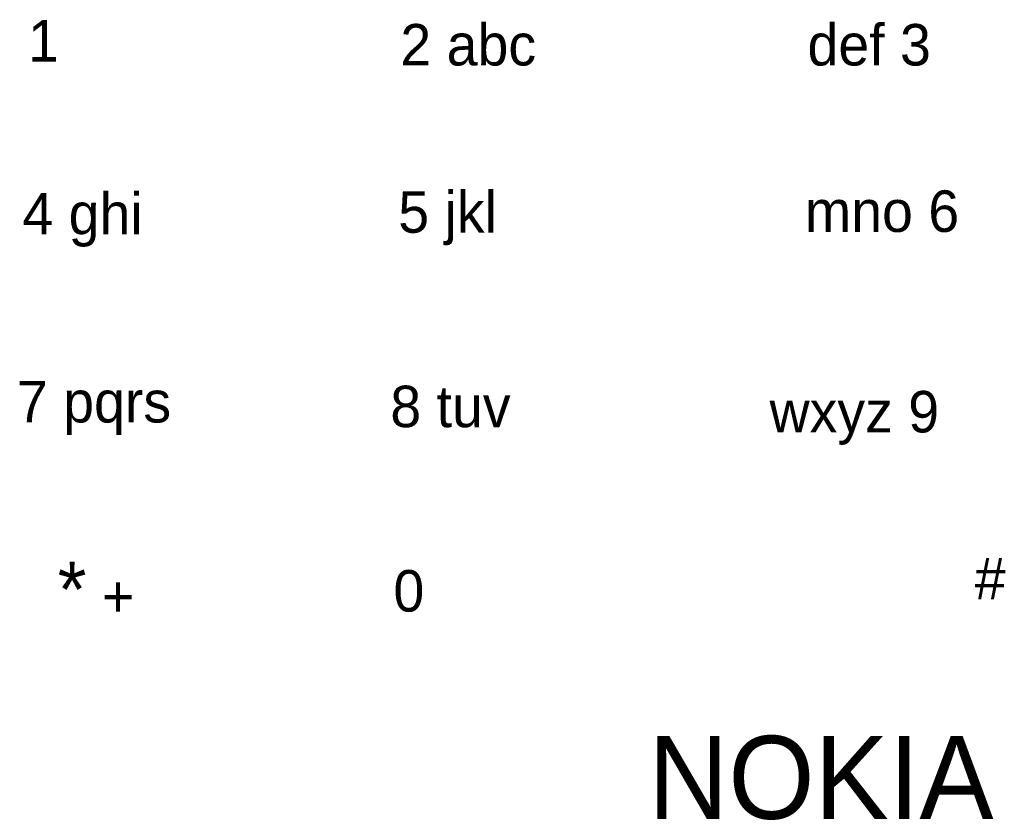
# Model space of a CAD drawing. Header units: inches. Extents: x 5.1 to 40.7, y 2.8 to 31.8.
import ezdxf

# ---------------------------------------------------------------- set-up
doc = ezdxf.new("R2010")
doc.units = ezdxf.units.IN
doc.header["$MEASUREMENT"] = 0
doc.layers.add('bridovi', color=250, linetype='Continuous', lineweight=30)

msp = doc.modelspace()

# ---------------------------------------------------------------- texts
at = {"layer": 'bridovi', "attachment_point": 1}
for s, insert, char_height, width in [('1', (5.448, 31.749, 7.8), 1.5, 9.94145), ('2 abc', (18.909, 31.608, 7.8), 1.5, 11.66488), ('def 3', (33.627, 31.608, 7.8), 1.5, 10.0734), ('4 ghi', (5.245, 25.5, 7.8), 1.5, 12.22334), ('5 jkl', (18.833, 25.561, 7.8), 1.5, 11.69076), ('mno 6', (33.535, 25.591, 7.8), 1.5, 11.89137), ('7 pqrs', (5.047, 18.701, 7.8), 1.5, 11.09867), ('8 tuv', (18.546, 18.531, 7.8), 1.5, 11.71309), ('wxyz 9', (32.255, 18.342, 7.8), 1.5, 12.61606), ('{\\H1.3333x;*} +', (6.521, 12.164, 7.8), 1.5, 9.32307), ('#', (39.674, 12.31, 7.8), 1.5, 9.77301), ('0', (18.658, 11.864, 7.8), 1.5, 9.05171), ('NOKIA', (27.867, 5.871, 7.8), 3, 15.18341)]:
    msp.add_mtext(s, dxfattribs=dict(at, insert=insert, char_height=char_height, width=width))

doc.saveas('drawing.dxf')
